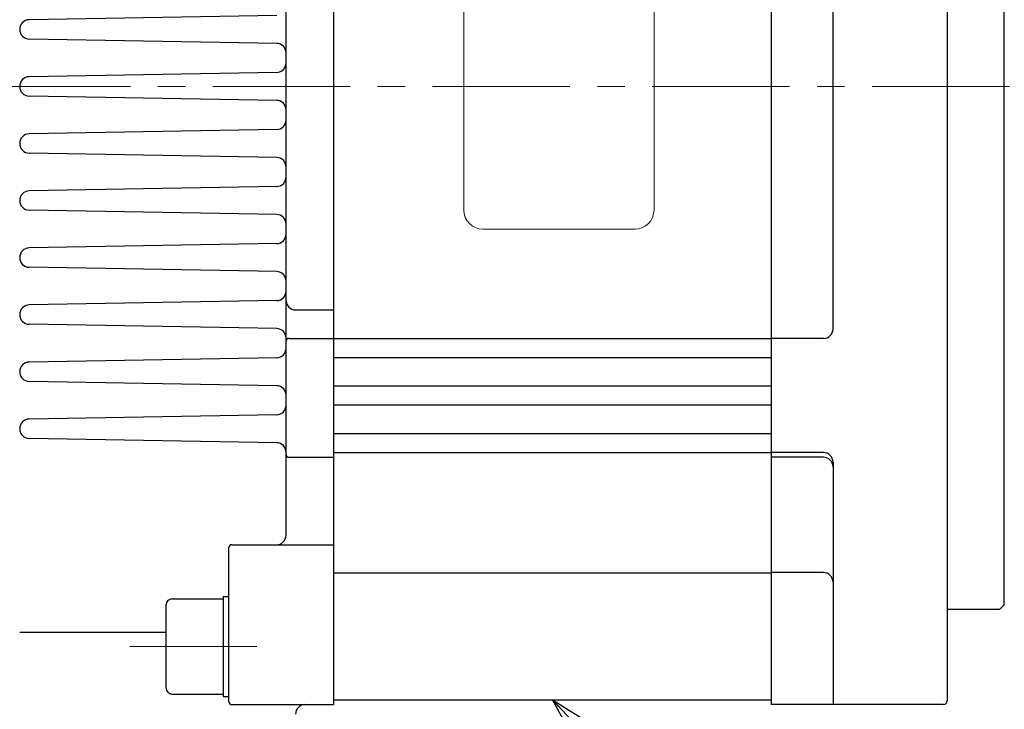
# Model space of a CAD drawing. Header units: millimetres. Extents: x 0 to 1071, y 0 to 742.
# Tile 109 of 130: x 327 to 431, y 422 to 495. Entities that reach past the tile are written whole.
import ezdxf

# ---------------------------------------------------------------- set-up
doc = ezdxf.new("R2010")
doc.units = ezdxf.units.MM
doc.header["$LTSCALE"] = 0.454724
doc.linetypes.add('CENTER', pattern=[50.8, 31.75, -6.35, 6.35, -6.35])
doc.layers.add('NoLayerName_001', color=7, linetype='Continuous')
doc.styles.get("Standard").update_dxf_attribs({"font": 'txt', "bigfont": 'extfont2'})
doc.dimstyles.get("Standard").update_dxf_attribs({"dimtxt": 2.5, "dimasz": 2.5, "dimexe": 1, "dimexo": 1, "dimtad": 1, "dimdec": 3, "dimzin": 0, "dimdsep": 46, "dimtxsty": 'Standard', "dimcen": 2.5, "dimadec": 3, "dimazin": 0, "dimtfac": 0.75, "dimtdec": 3, "dimtmove": 0, "dimatfit": 3, "dimfxl": 1, "dimarcsym": 0})

# ---------------------------------------------------------------- blocks, each defined once
blk = doc.blocks.new('_OPEN30')
at = {"color": 0, "linetype": 'ByBlock', "lineweight": -2}
for p, q in [((-1, 0.267949), (0, 0)), ((0, 0), (-1, -0.267949)), ((0, 0), (-1, 0))]:
    blk.add_line(p, q, dxfattribs=at)
blk = doc.blocks.new('*D137')
at = {"layer": 'Defpoints', "color": 0}
for p in [(430.5, 542.5), (543.75, 542.5), (430.5, 432.5)]:
    blk.add_point(p, dxfattribs=at)
at = {"layer": 'NoLayerName_001', "color": 0, "linetype": 'Continuous', "lineweight": 13}
for p, q in [((433, 542.5), (546.25, 542.5)), ((543.75, 436.25), (543.75, 538.75)), ((433, 432.5), (546.25, 432.5))]:
    blk.add_line(p, q, dxfattribs=at)
at = {"layer": 'NoLayerName_001', "color": 0, "lineweight": 13, "xscale": 3.75, "yscale": 3.75, "zscale": 3.75}
for p, rotation in [((543.75, 542.5), 90), ((543.75, 432.5), 270)]:
    blk.add_blockref('_OPEN30', p, dxfattribs=dict(at, rotation=rotation))
at = {"layer": 'NoLayerName_001', "color": 0, "lineweight": 13, "insert": (533.09, 487.5), "char_height": 8.75, "attachment_point": 5, "rotation": 90}
blk.add_mtext('\\A1;\\W0.8000;%%c110{\\H6.836375;\\S 0^ -0.035;}', dxfattribs=at)
blk = doc.blocks.new('*D139')
at = {"layer": 'Defpoints', "color": 0}
for p in [(300, 427.83), (425, 422.9), (300, 318.75)]:
    blk.add_point(p, dxfattribs=at)
at = {"layer": 'NoLayerName_001', "color": 0, "linetype": 'Continuous', "lineweight": 13}
for p, q in [((300, 425.33), (300, 316.25)), ((425, 420.4), (425, 316.25)), ((421.25, 318.75), (303.75, 318.75))]:
    blk.add_line(p, q, dxfattribs=at)
at = {"layer": 'NoLayerName_001', "color": 0, "lineweight": 13, "xscale": 3.75, "yscale": 3.75, "zscale": 3.75, "rotation": 180}
blk.add_blockref('_OPEN30', (300, 318.75), dxfattribs=at)
at = {"layer": 'NoLayerName_001', "color": 0, "lineweight": 13, "xscale": 3.75, "yscale": 3.75, "zscale": 3.75}
blk.add_blockref('_OPEN30', (425, 318.75), dxfattribs=at)
at = {"layer": 'NoLayerName_001', "color": 0, "lineweight": 13, "insert": (362.5, 325.72), "char_height": 8.75, "attachment_point": 5}
blk.add_mtext('\\W0.8000;125', dxfattribs=at)
blk = doc.blocks.new('*D140')
at = {"layer": 'Defpoints', "color": 0}
for p in [(425, 422.9), (356, 369.28), (356, 337.5)]:
    blk.add_point(p, dxfattribs=at)
at = {"layer": 'NoLayerName_001', "color": 0, "linetype": 'Continuous', "lineweight": 13}
for p, q in [((425, 420.4), (425, 335)), ((356, 366.78), (356, 335)), ((421.25, 337.5), (359.75, 337.5))]:
    blk.add_line(p, q, dxfattribs=at)
at = {"layer": 'NoLayerName_001', "color": 0, "lineweight": 13, "xscale": 3.75, "yscale": 3.75, "zscale": 3.75, "rotation": 180}
blk.add_blockref('_OPEN30', (356, 337.5), dxfattribs=at)
at = {"layer": 'NoLayerName_001', "color": 0, "lineweight": 13, "xscale": 3.75, "yscale": 3.75, "zscale": 3.75}
blk.add_blockref('_OPEN30', (425, 337.5), dxfattribs=at)
at = {"layer": 'NoLayerName_001', "color": 0, "lineweight": 13, "insert": (390.5, 344.47), "char_height": 8.75, "attachment_point": 5}
blk.add_mtext('\\W0.8000;69', dxfattribs=at)

msp = doc.modelspace()

# ---------------------------------------------------------------- linework, layer by layer
at = {"layer": 'NoLayerName_001', "color": 7, "linetype": 'Continuous', "lineweight": 25}
for p, q in [((360.5, 552.5), (360.5, 422.5)), ((406.5, 552.5), (406.5, 422.5)), ((425, 552.1), (425, 422.9)), ((431, 433), (431, 542)), ((355.5, 440.30249), (355.5, 513)), ((413, 462), (413, 513)), ((354.517452, 494.971591), (328.499848, 494.517452)), ((354.517452, 492.028409), (328.499848, 492.482548)), ((354.517452, 488.971591), (328.499848, 488.517452)), ((354.517452, 486.028409), (328.499848, 486.482548)), ((354.517452, 482.971591), (328.499848, 482.517452)), ((354.517452, 480.028409), (328.499848, 480.482548)), ((354.517452, 476.971591), (328.499848, 476.517452)), ((354.517452, 474.028409), (328.499848, 474.482548)), ((354.517452, 470.971591), (328.499848, 470.517452)), ((354.517452, 468.028409), (328.499848, 468.482548)), ((354.517452, 464.971591), (328.499848, 464.517452)), ((356.5, 464), (360.5, 464)), ((354.517452, 462.028409), (328.499848, 462.482548)), ((355.8, 461), (360.5, 461)), ((360.5, 461), (406.5, 461)), ((412, 461), (406.5, 461)), ((354.517452, 458.971591), (328.499848, 458.517452)), ((360.5, 459), (406.5, 459)), ((354.517452, 456.028409), (328.499848, 456.482548)), ((360.5, 456), (406.5, 456)), ((360.5, 454), (406.5, 454)), ((354.517452, 452.971591), (328.499848, 452.517452)), ((354.517452, 450.028409), (328.499848, 450.482548)), ((360.5, 451), (406.5, 451)), ((355.8, 448.5), (360.5, 448.5)), ((360.5, 449), (406.5, 449)), ((412, 449), (406.5, 449)), ((412, 448.5), (406.5, 448.5)), ((413, 448), (413, 422.5)), ((349.5, 422.8), (349.5, 439.00249)), ((349.8, 439.30249), (360.5, 439.30249)), ((360.5, 436.351975), (406.5, 436.351975)), ((412, 436.378), (406.5, 436.378)), ((348.9, 433.860274), (348.9, 423.360274)), ((348.9, 433.860274), (349.5, 433.860274)), ((342.9, 424.210274), (342.9, 433.010274)), ((343.5, 433.610274), (348.9, 433.610274)), ((431, 433), (430.5, 432.5)), ((430.5, 432.5), (425, 432.5)), ((327.5, 430.108799), (342.9, 430.108799)), ((343.5, 423.610274), (348.9, 423.610274)), ((348.9, 423.360274), (349.5, 423.360274)), ((349.8, 422.5), (360.5, 422.5)), ((360.5, 423), (406.5, 423)), ((424.6, 422.5), (406.5, 422.5))]:
    msp.add_line(p, q, dxfattribs=at)
at = {"layer": 'NoLayerName_001', "color": 4, "linetype": 'Continuous', "lineweight": 13}
for p, q in [((374.179761, 474.5), (374.179761, 500.5)), ((394.179761, 474.5), (394.179761, 500.5)), ((392.179761, 472.5), (376.179761, 472.5))]:
    msp.add_line(p, q, dxfattribs=at)
at = {"layer": 'NoLayerName_001', "color": 4, "linetype": 'CENTER', "lineweight": 13}
for p, q in [((278.5, 487.5), (492.999937, 487.5)), ((339.09352, 428.610274), (352.420237, 428.610274))]:
    msp.add_line(p, q, dxfattribs=at)
at = {"layer": 'NoLayerName_001', "color": 7, "linetype": 'Continuous', "lineweight": 25}
for centre, radius, start, end in [((328.517607, 493.5), 1.017607, 91, 269), ((354.5, 491.028561), 1, 0, 89), ((354.5, 489.971439), 1, 271, 0), ((328.517607, 487.5), 1.017607, 91, 269), ((354.5, 485.028561), 1, 0, 89), ((354.5, 483.971439), 1, 271, 0), ((328.517607, 481.5), 1.017607, 91, 269), ((354.5, 479.028561), 1, 0, 89), ((354.5, 477.971439), 1, 271, 0), ((328.517607, 475.5), 1.017607, 91, 269), ((354.5, 473.028561), 1, 0, 89), ((354.5, 471.971439), 1, 271, 0), ((328.517607, 469.5), 1.017607, 91, 269), ((354.5, 467.028561), 1, 0, 89), ((354.5, 465.971439), 1, 271, 0), ((356.5, 465), 1, 180, 270), ((328.517607, 463.5), 1.017607, 91, 269), ((354.5, 461.028561), 1, 0, 89), ((412, 462), 1, 270, 0), ((355.8, 460.7), 0.3, 90, 180), ((354.5, 459.971439), 1, 271, 0), ((328.517607, 457.5), 1.017607, 91, 269), ((354.5, 455.028561), 1, 0, 89), ((354.5, 453.971439), 1, 271, 0), ((328.517607, 451.5), 1.017607, 91, 269), ((354.5, 449.028561), 1, 0, 89), ((355.8, 448.8), 0.3, 180, 270), ((412, 448), 1, 0, 90), ((412, 447.5), 1, 0, 90), ((354.5, 440.30249), 1, 270, 0), ((349.8, 439.00249), 0.3, 90, 180), ((412, 435.378), 1, 0, 90), ((343.5, 433.010274), 0.6, 90, 180), ((343.5, 424.210274), 0.6, 180, 270), ((349.8, 422.8), 0.3, 180, 270), ((357.5, 421.5), 1, 90, 180), ((424.6, 422.9), 0.4, 270, 0)]:
    msp.add_arc(centre, radius, start, end, dxfattribs=at)
at = {"layer": 'NoLayerName_001', "color": 4, "linetype": 'Continuous', "lineweight": 13}
for centre, start, end in [((376.179761, 474.5), 180, 270), ((392.179761, 474.5), 270, 0)]:
    msp.add_arc(centre, 2, start, end, dxfattribs=at)

# ---------------------------------------------------------------- dimensions: what is measured, and where the dimension line sits
at = {"layer": 'NoLayerName_001', "color": 3, "linetype": 'Continuous', "lineweight": 13}
for base, p1, p2, angle, override, picture, middle in [((543.75, 542.5), (430.5, 432.5), (430.5, 542.5), 90, {"dimtxt": 8.75, "dimasz": 3.75, "dimexe": 2.5, "dimexo": 2.5, "dimgap": 2.5, "dimzin": 8, "dimpost": '%%c<>', "dimblk": 'OPEN30', "dimclrd": 0, "dimclre": 0, "dimclrt": 0, "dimtol": 1, "dimtp": 0, "dimtm": 0.035, "dimtfac": 0.7813, "dimtolj": 1, "dimlwd": 13, "dimlwe": 13}, '*D137', (543.75, 487.5)), ((300, 318.75), (425, 422.9), (300, 427.830802), 180, {"dimtxt": 8.75, "dimasz": 3.75, "dimexe": 2.5, "dimexo": 2.5, "dimgap": 2.5, "dimzin": 8, "dimblk": 'OPEN30', "dimclrd": 0, "dimclre": 0, "dimclrt": 0, "dimtp": 0, "dimtm": 0, "dimlwd": 13, "dimlwe": 13}, '*D139', (362.5, 318.75)), ((356.000062, 337.5), (425, 422.9), (356.000062, 369.279408), 180, {"dimtxt": 8.75, "dimasz": 3.75, "dimexe": 2.5, "dimexo": 2.5, "dimgap": 2.5, "dimzin": 8, "dimblk": 'OPEN30', "dimclrd": 0, "dimclre": 0, "dimclrt": 0, "dimtp": 0, "dimtm": 0, "dimlwd": 13, "dimlwe": 13}, '*D140', (390.500031, 337.5))]:
    dim = msp.add_linear_dim(base=base, p1=p1, p2=p2, angle=angle, text='\\W0.8000;<>', dimstyle='Standard', override=override, dxfattribs=at)
    dim.commit()
    dim.dimension.update_dxf_attribs({"geometry": picture, "text_midpoint": middle, "dimtype": 160})

# ---------------------------------------------------------------- leaders
at = {"layer": 'NoLayerName_001', "color": 3, "linetype": 'Continuous', "lineweight": 13, "annotation_type": 0, "has_hookline": 1, "hookline_direction": 0, "text_width": 70.913545}
msp.add_leader([(383.5, 423), (438.75, 364.375), (443.75, 364.375)], dimstyle='Standard', override={"dimtxt": 8.75, "dimasz": 5, "dimldrblk": 'OPEN30'}, dxfattribs=at)

doc.saveas('drawing.dxf')
